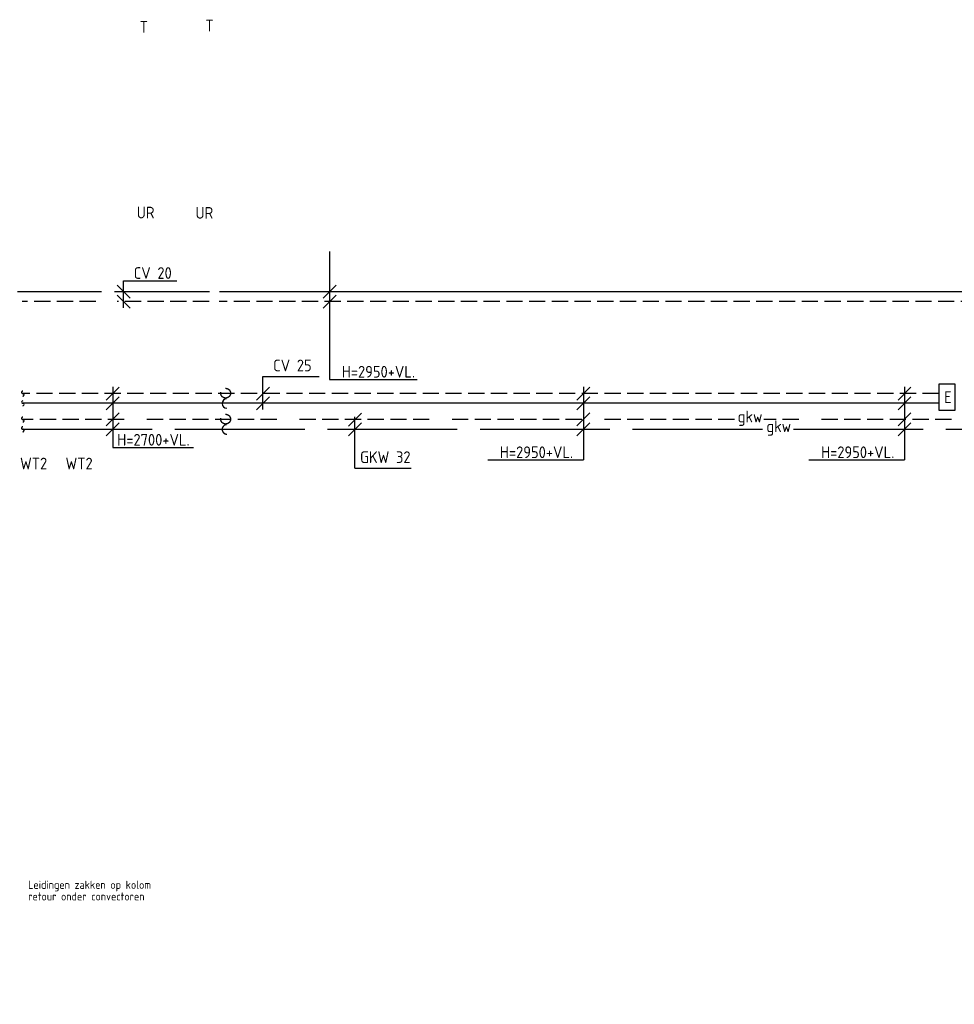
# Model space of a CAD drawing. Header units: millimetres. Extents: x -72841 to 40632, y 1338 to 50632.
# Tile 3 of 9: x -56473 to -42076, y 7538 to 22698. Entities that reach past the tile are written whole.
import ezdxf

# ---------------------------------------------------------------- set-up
doc = ezdxf.new("R2010")
doc.units = ezdxf.units.MM
doc.header["$LTSCALE"] = 50
for name, pattern in [('2322105', [47, 40, -7]), ('2322106', [47, 5, -2, 5, -2, 5, -2, 5, -2, 5, -2, 5, -7]), ('2322107', [2000, 1000, 1000]), ('2322108', [7, 5, -2]), ('HIDDEN', [9.525, 6.35, -3.175])]:
    doc.linetypes.add(name, pattern=pattern)
for name, color, linetype in [('51-LEIDING', 3, 'Continuous'), ('52', 3, 'Continuous'), ('60-CV', 3, 'Continuous'), ('SYM-W', 7, 'Continuous'), ('WL5501--', 130, 'Continuous'), ('WL5501--_GKW-A', 4, 'Continuous'), ('WL5502--', 130, 'Continuous'), ('WL5502--_GKW-R', 4, 'HIDDEN'), ('WL561---', 10, 'Continuous'), ('WL561---_AANVOER', 10, 'Continuous'), ('WL561---_RETOUR', 10, 'Continuous'), ('WM561---', 2, 'Continuous')]:
    doc.layers.add(name, color=color, linetype=linetype)
doc.styles.add('BURO-025', font='ISO96.shx', dxfattribs={"height": 125})
doc.styles.add('ISO', font='ISO.SHX')

# ---------------------------------------------------------------- blocks, each defined once
blk = doc.blocks.new('2322402F')
at = {"color": 0, "linetype": 'Continuous'}
for p, q in [((-0.5, 0.5, 1), (-0.5, 0.5)), ((-0.5, 0.5, 1), (-0.5, -0.5, 1)), ((0.5, 0.5, 1), (-0.5, 0.5, 1)), ((0.5, 0.5), (-0.5, 0.5)), ((-0.5, 0.5), (-0.5, -0.5)), ((0.5, 0.5, 1), (0.5, 0.5)), ((0.5, -0.5, 1), (0.5, 0.5, 1)), ((0.5, -0.5), (0.5, 0.5)), ((-0.5, -0.5, 1), (-0.5, -0.5)), ((-0.5, -0.5, 1), (0.5, -0.5, 1)), ((-0.5, -0.5), (0.5, -0.5)), ((0.5, -0.5, 1), (0.5, -0.5))]:
    blk.add_line(p, q, dxfattribs=at)
at = {"color": 0, "linetype": 'Continuous', "const_width": 1}
for points in [[(-0.5, 0), (-0.4, 0)], [(0.5, 0), (0.4, 0)]]:
    blk.add_lwpolyline(points, dxfattribs=at)

msp = doc.modelspace()

# ---------------------------------------------------------------- linework, layer by layer
at = {"layer": '60-CV', "color": 7}
for p, q in [((-51698, 19126), (-51698, 17158)), ((-54872, 18262), (-54872, 18678)), ((-54872, 18678), (-54053, 18678)), ((-54972, 18608), (-54772, 18408)), ((-51598, 18608), (-51798, 18408)), ((-54972, 18458), (-54772, 18258)), ((-51598, 18458), (-51798, 18258)), ((-52727, 17202), (-51862, 17202)), ((-52727, 16696), (-52727, 17202)), ((-51698, 17158), (-50352, 17158)), ((-54940, 17038), (-55140, 16838)), ((-55040, 17043), (-55040, 16110)), ((-52627, 17041), (-52827, 16841)), ((-47690, 17038), (-47890, 16838)), ((-47790, 17043), (-47790, 15919)), ((-42743, 17038), (-42943, 16838)), ((-42843, 17043), (-42843, 15919)), ((-54940, 16893), (-55140, 16693)), ((-47690, 16893), (-47890, 16693)), ((-42743, 16893), (-42943, 16693)), ((-54940, 16642), (-55140, 16442)), ((-51209, 16639), (-51409, 16439)), ((-51309, 15790), (-51309, 16583)), ((-47690, 16642), (-47890, 16442)), ((-42743, 16642), (-42943, 16442)), ((-54940, 16491), (-55140, 16291)), ((-51209, 16489), (-51409, 16289)), ((-47690, 16491), (-47890, 16291)), ((-42743, 16491), (-42943, 16291)), ((-55040, 16110), (-53795, 16110)), ((-49263, 15919), (-47790, 15919)), ((-44315, 15919), (-42843, 15919)), ((-51309, 15790), (-50444, 15790))]:
    msp.add_line(p, q, dxfattribs=at)
at = {"layer": 'SYM-W', "color": 7}
msp.add_line((-52627, 16891), (-52827, 16691), dxfattribs=at)
at = {"layer": 'SYM-W', "color": 2, "linetype": 'Continuous'}
msp.add_lwpolyline([(-42315, 16687), (-42065, 16687), (-42065, 17087), (-42315, 17087)], close=True, dxfattribs=at)
at = {"layer": 'WL5501--', "linetype": '2322105'}
for p, q in [((-56432, 16391), (-45029, 16391)), ((-44554, 16391), (-37570, 16391))]:
    msp.add_line(p, q, dxfattribs=at)
for centre, radius, start, end in [((-56426, 16410), 18.6, 86.3012, 272.2103), ((-56424, 16372), 18.6, 266.3012, 92.2103), ((-53282, 16389), 72.3, 93.7025, 269.1969)]:
    msp.add_arc(centre, radius, start, end, dxfattribs=at)
at = {"layer": 'WL5502--', "linetype": '2322106'}
for p, q in [((-45463, 16541), (-56439, 16541)), ((-37420, 16541), (-45010, 16541))]:
    msp.add_line(p, q, dxfattribs=at)
msp.add_circle((-53300, 16547), 75, dxfattribs=at)
for centre, start, end in [((-56426, 16560), 86.3012, 272.2103), ((-56424, 16522), 266.3012, 92.2103)]:
    msp.add_arc(centre, 18.6, start, end, dxfattribs=at)
at = {"layer": 'WL561---_AANVOER', "linetype": '2322107'}
for p, q in [((-55213, 18508), (-56504, 18508)), ((-53550, 18508), (-55013, 18508)), ((-41723, 18508), (-53395, 18508)), ((-42315, 16791), (-56425, 16791))]:
    msp.add_line(p, q, dxfattribs=at)
for centre, radius, start, end in [((-56426, 16810), 18.6, 86.3012, 272.2103), ((-53282, 16789), 72.3, 93.7025, 269.1969), ((-56424, 16772), 18.6, 266.3012, 92.2103)]:
    msp.add_arc(centre, radius, start, end, dxfattribs=at)
at = {"layer": 'WL561---_RETOUR', "linetype": '2322108'}
for p, q in [((-55300, 18358), (-56435, 18358)), ((-53553, 18358), (-54972, 18358)), ((-41726, 18358), (-53398, 18358)), ((-42315, 16941), (-56425, 16941))]:
    msp.add_line(p, q, dxfattribs=at)
msp.add_circle((-53300, 16947), 75, dxfattribs=at)
for centre, start, end in [((-56426, 16960), 86.3012, 272.2103), ((-56424, 16922), 266.3012, 92.2103)]:
    msp.add_arc(centre, 18.6, start, end, dxfattribs=at)

# ---------------------------------------------------------------- block references
at = {"layer": 'WL561---', "xscale": 2800, "yscale": 130, "zscale": 200, "rotation": 168.3560578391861}
msp.add_blockref('2322402F', (-58412, 9191), dxfattribs=at)

# ---------------------------------------------------------------- texts
at = {"layer": '51-LEIDING', "color": 7, "style": 'ISO'}
for p in [(-56467, 15774), (-55766, 15774)]:
    msp.add_text('WT2', height=180, dxfattribs=at).set_placement(p)
at = {"layer": '52', "color": 7, "style": 'ISO'}
for s, p in [('T', (-54624, 22497)), ('T', (-53612, 22518)), ('UR', (-54669, 19638)), ('UR', (-53764, 19633))]:
    msp.add_text(s, height=180, dxfattribs=at).set_placement(p)
at = {"layer": '60-CV', "color": 7, "style": 'ISO'}
for s, p in [('CV 20', (-54716, 18707)), ('CV 25', (-52568, 17284)), ('H=2950+VL.', (-51511, 17187)), ('H=2700+VL.', (-54970, 16139)), ('H=2950+VL.', (-49076, 15948)), ('H=2950+VL.', (-44128, 15948)), ('GKW 32', (-51230, 15872))]:
    msp.add_text(s, height=180, dxfattribs=at).set_placement(p)
at = {"layer": 'SYM-W', "color": 1, "linetype": 'Continuous', "style": 'ISO'}
msp.add_text('E', height=180, dxfattribs=at).set_placement((-42233, 16796))
at = {"layer": 'WL5501--_GKW-A', "color": 1, "linetype": 'HIDDEN', "style": 'ISO'}
msp.add_text('gkw', height=180, dxfattribs=at).set_placement((-44970, 16347))
at = {"layer": 'WL5502--_GKW-R', "color": 1, "style": 'ISO'}
msp.add_text('gkw', height=180, dxfattribs=at).set_placement((-45412, 16497))
at = {"layer": 'WM561---', "linetype": '2322107', "style": 'BURO-025'}
for s, p in [('Leidingen zakken op kolom', (-56342, 9315)), ('retour onder convectoren', (-56342, 9136))]:
    msp.add_text(s, height=125, dxfattribs=at).set_placement(p)

doc.saveas('drawing.dxf')
